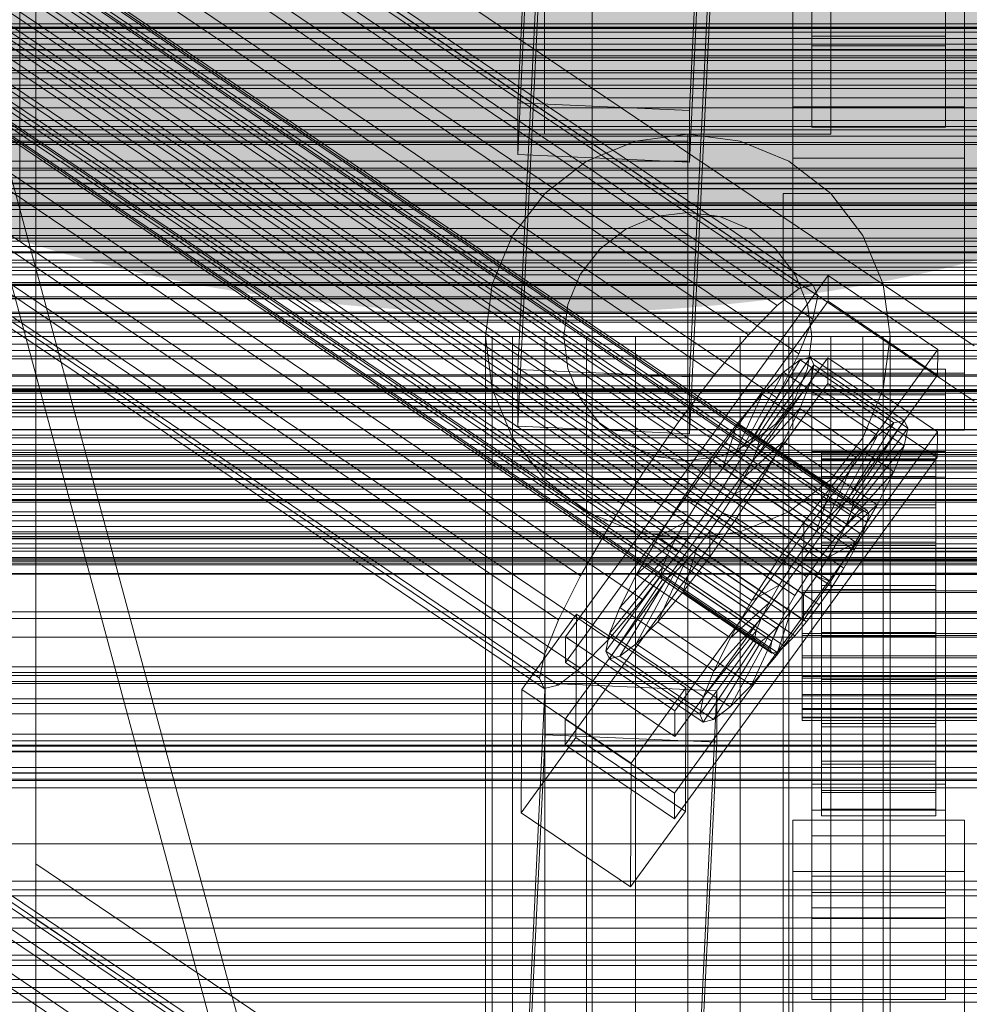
# Model space of a CAD drawing. Header units: millimetres. Extents: x -3490 to 61924, y -72580 to 6847.
# Tile 226 of 256: x -230 to -130, y -33520 to -33417. Entities that reach past the tile are written whole.
import ezdxf

# ---------------------------------------------------------------- set-up
doc = ezdxf.new("R2010")
doc.units = ezdxf.units.MM
for name, color, linetype, lineweight in [('COTAS_O', 1, 'Continuous', 0), ('COTAS_P', 1, 'Continuous', 0), ('frontal_briquetadora', 7, 'Continuous', 0), ('frontal_C01', 7, 'Continuous', 0), ('frontal_C01-mix', 7, 'Continuous', 0), ('frontal_C02', 7, 'Continuous', 0), ('frontal_C03', 7, 'Continuous', 0), ('frontal_dosificador', 7, 'Continuous', 0), ('frontal_mezcladora', 7, 'Continuous', 0), ('frontal_secador', 7, 'Continuous', 0)]:
    doc.layers.add(name, color=color, linetype=linetype, lineweight=lineweight)
doc.dimstyles.new('R19_100', dxfattribs={"dimtxt": 250, "dimasz": 150, "dimexe": 150, "dimexo": 80, "dimgap": 100, "dimtad": 1, "dimtih": 1, "dimtoh": 1, "dimdsep": 46, "dimcen": 0.09, "dimadec": 0, "dimazin": 0, "dimtfac": 1, "dimtdec": 4, "dimtofl": 0, "dimtmove": 0, "dimatfit": 3, "dimfxl": 1, "dimtolj": 1, "dimtzin": 0, "dimarcsym": 0})

# ---------------------------------------------------------------- blocks, each defined once
blk = doc.blocks.new('DIM_R29_55')
at = {"layer": 'COTAS_P'}
for p, q in [((-3300, -33120), (-3150, -33075)), ((-60, -33120), (-210, -33075)), ((-3300, -34020), (-3300, -33120)), ((-3300, -33120), (-60, -33120)), ((-3300, -33120), (-3150, -33165)), ((-60, -33120), (-210, -33165)), ((-60, -34020), (-60, -33120))]:
    blk.add_line(p, q, dxfattribs=at)
blk.add_text('3240 P', height=250, dxfattribs=at).set_placement((-1680, -33020))
blk = doc.blocks.new('DIM_R29_57')
at = {"layer": 'COTAS_O'}
for p, q in [((-1725, -33700), (-1575, -33655)), ((1725, -33700), (1575, -33655)), ((-1725, -34400), (-1725, -33700)), ((-1725, -33700), (1725, -33700)), ((-1725, -33700), (-1575, -33745)), ((1725, -33700), (1575, -33745)), ((1725, -34400), (1725, -33700))]:
    blk.add_line(p, q, dxfattribs=at)
blk.add_text('3450 O', height=250, dxfattribs=at).set_placement((0, -33600))
blk = doc.blocks.new('DIM_R29_58')
at = {"layer": 'COTAS_P'}
for p, q in [((-150, -32300), (550, -32300)), ((550, -32300), (505, -32450)), ((550, -34900), (550, -32300)), ((550, -32300), (595, -32450)), ((550, -34900), (505, -34750)), ((550, -34900), (595, -34750)), ((-150, -34900), (550, -34900))]:
    blk.add_line(p, q, dxfattribs=at)
blk.add_text('2600 P', height=250, rotation=90, dxfattribs=at).set_placement((450, -33600))
blk = doc.blocks.new('DIM_R29_60')
at = {"layer": 'COTAS_O'}
for p, q in [((-650, -33700), (50, -33700)), ((50, -33700), (5, -33850)), ((50, -34900), (50, -33700)), ((50, -33700), (95, -33850)), ((50, -34900), (5, -34750)), ((50, -34900), (95, -34750)), ((-650, -34900), (50, -34900))]:
    blk.add_line(p, q, dxfattribs=at)
blk.add_text('1200 O', height=250, rotation=90, dxfattribs=at).set_placement((-50, -34300))

msp = doc.modelspace()

# ---------------------------------------------------------------- linework, layer by layer
at = {"layer": 'frontal_briquetadora'}
for p, q in [((-170, -33670), (-305, -33170)), ((-167, -33670), (-302, -33170))]:
    msp.add_line(p, q, dxfattribs=at)
at = {"layer": 'frontal_C01'}
for p, q in [((-331.181, -33320.299), (-146.872, -33444.634)), ((-332.629, -33320.649), (-148.32, -33444.983)), ((-330.692, -33321.389), (-146.383, -33445.724)), ((-334.938, -33322.414), (-150.629, -33446.748)), ((-356.348, -33324.739), (-142.549, -33468.967)), ((-355.53, -33324.113), (-141.731, -33468.342)), ((-355.017, -33323.99), (-141.218, -33468.218)), ((-354.844, -33324.376), (-141.045, -33468.604)), ((-331.197, -33323.844), (-146.887, -33448.179)), ((-355.022, -33325.246), (-141.224, -33469.474)), ((-337.95, -33325.474), (-153.641, -33449.809)), ((-357.415, -33325.823), (-143.617, -33470.052)), ((-355.541, -33326.54), (-141.742, -33470.768)), ((-358.659, -33327.293), (-144.861, -33471.521)), ((-332.659, -33327.497), (-148.35, -33451.832)), ((-356.363, -33328.171), (-142.565, -33472.399)), ((-146.196, -33473.275), (-359.995, -33329.047)), ((-341.461, -33329.621), (-157.152, -33453.956)), ((-357.434, -33330.026), (-143.635, -33474.254)), ((-361.332, -33330.967), (-147.533, -33475.195)), ((-362.578, -33332.921), (-148.779, -33477.149)), ((-358.68, -33331.98), (-144.881, -33476.209)), ((-334.981, -33332.099), (-150.672, -33456.433)), ((-360.017, -33333.9), (-146.218, -33478.128)), ((-363.648, -33334.777), (-149.85, -33479.005)), ((-160.922, -33458.907), (-345.231, -33334.572)), ((-361.352, -33335.654), (-147.554, -33479.883)), ((-364.471, -33336.407), (-150.672, -33480.635)), ((-362.596, -33337.124), (-148.798, -33481.352)), ((-364.989, -33337.701), (-151.191, -33481.93)), ((-338.003, -33337.335), (-153.694, -33461.67)), ((-365.168, -33338.571), (-151.369, -33482.8)), ((-364.995, -33338.957), (-151.196, -33483.186)), ((-364.482, -33338.834), (-150.683, -33483.062)), ((-363.664, -33338.208), (-149.865, -33482.436)), ((-349.002, -33339.99), (-164.693, -33464.325)), ((-341.52, -33342.851), (-157.211, -33467.185)), ((-352.519, -33345.505), (-168.21, -33469.84)), ((-345.291, -33348.269), (-160.982, -33472.603)), ((-355.541, -33350.742), (-171.232, -33475.077)), ((-349.061, -33353.22), (-164.752, -33477.554)), ((-357.863, -33355.344), (-173.554, -33479.679)), ((-352.572, -33357.367), (-168.263, -33481.701)), ((-359.326, -33358.997), (-175.016, -33483.331)), ((-355.584, -33360.427), (-171.275, -33484.762)), ((-359.83, -33361.452), (-175.521, -33485.786)), ((-359.341, -33362.542), (-175.032, -33486.876)), ((-357.893, -33362.192), (-173.584, -33486.527)), ((-177.811, -33425.524), (-174.943, -33365.735)), ((-156.962, -33366.535), (-159.83, -33426.324)), ((-177.811, -33430.917), (-174.943, -33371.129)), ((-159.83, -33431.717), (-156.962, -33371.929)), ((-149, -33425.923), (-149, -33380.085)), ((-131, -33380.085), (-131, -33425.923)), ((-130, -33450.981), (-228.298, -33384.669)), ((-228.298, -33384.669), (-228.298, -33505.257)), ((-149, -33431.315), (-149, -33385.478)), ((-131, -33431.315), (-131, -33385.478)), ((-228.298, -33511.037), (-228.298, -33390.45)), ((-228.298, -33390.45), (-130, -33456.762)), ((-425, -33420.808), (425, -33420.808)), ((-159.83, -33426.324), (-177.811, -33425.524)), ((-177.811, -33425.524), (-177.811, -33430.917)), ((-159.83, -33431.717), (-159.83, -33426.324)), ((-131, -33425.923), (-149, -33425.923)), ((-149, -33425.923), (-149, -33431.315)), ((-131, -33431.315), (-131, -33425.923)), ((-177.811, -33430.917), (-159.83, -33431.717)), ((-149, -33431.315), (-131, -33431.315)), ((425, -33432.363), (-425, -33432.363)), ((425, -33434.504), (-425, -33434.504)), ((-332.629, -33441.236), (-148.32, -33565.571)), ((-331.181, -33440.887), (-146.872, -33565.222)), ((-330.692, -33441.977), (-146.383, -33566.311)), ((-334.938, -33443.001), (-150.629, -33567.336)), ((-172.809, -33481.467), (-145.277, -33443.612)), ((-145.289, -33446.309), (-145.277, -33443.612)), ((-145.277, -33443.612), (-133.809, -33451.349)), ((-331.197, -33444.432), (-146.887, -33568.766)), ((-150.629, -33446.748), (-148.32, -33444.983)), ((-148.32, -33444.983), (-146.872, -33444.634)), ((-146.872, -33444.634), (-146.383, -33445.724)), ((-425, -33446.06), (425, -33446.06)), ((-337.95, -33446.062), (-153.641, -33570.396)), ((-145.289, -33446.309), (-172.821, -33484.163)), ((-146.383, -33445.724), (-146.887, -33448.179)), ((-133.821, -33454.045), (-145.289, -33446.309)), ((-153.641, -33449.809), (-150.629, -33446.748)), ((-332.659, -33448.085), (-148.35, -33572.419)), ((-146.887, -33448.179), (-148.35, -33451.832)), ((-157.152, -33453.956), (-153.641, -33449.809)), ((-133.809, -33451.349), (-161.341, -33489.203)), ((-133.809, -33451.349), (-133.821, -33454.045)), ((-172.847, -33490.094), (-145.315, -33452.24)), ((-153.199, -33460.605), (-148.226, -33452.428)), ((-152.686, -33460.482), (-147.143, -33452.166)), ((-148.35, -33451.832), (-150.672, -33456.433)), ((-148.226, -33452.428), (-149.953, -33453.748)), ((-147.143, -33452.166), (-148.226, -33452.428)), ((-148.226, -33452.428), (-138.396, -33459.059)), ((-147.143, -33452.166), (-137.313, -33458.797)), ((-146.777, -33452.981), (-147.143, -33452.166)), ((-145.327, -33454.936), (-145.315, -33452.24)), ((-145.315, -33452.24), (-133.847, -33459.976)), ((-152.513, -33460.868), (-146.777, -33452.981)), ((-147.155, -33454.818), (-146.777, -33452.981)), ((-147, -33456.107), (-147, -33453.411)), ((-147, -33453.411), (-133, -33453.411)), ((-147, -33499.633), (-147, -33453.411)), ((-146.777, -33452.981), (-136.948, -33459.613)), ((-133, -33453.411), (-133, -33456.107)), ((-133, -33453.411), (-133, -33499.633)), ((-161.353, -33491.899), (-133.821, -33454.045)), ((-160.922, -33458.907), (-157.152, -33453.956)), ((-154.017, -33461.231), (-149.953, -33453.748)), ((-149.953, -33453.748), (-152.207, -33456.037)), ((-149.953, -33453.748), (-140.123, -33460.379)), ((-145.327, -33454.936), (-172.859, -33492.791)), ((-152.692, -33461.738), (-147.155, -33454.818)), ((-148.249, -33457.55), (-147.155, -33454.818)), ((-147.155, -33454.818), (-137.325, -33461.449)), ((-133.859, -33462.673), (-145.327, -33454.936)), ((-155.085, -33462.315), (-152.207, -33456.037)), ((-152.207, -33456.037), (-154.833, -33459.139)), ((-150.672, -33456.433), (-153.694, -33461.67)), ((-152.207, -33456.037), (-142.377, -33462.668)), ((-133, -33456.107), (-147, -33456.107)), ((-147, -33456.107), (-147, -33502.329)), ((-133, -33502.329), (-133, -33456.107)), ((-153.21, -33463.032), (-148.249, -33457.55)), ((-149.985, -33460.992), (-148.249, -33457.55)), ((-148.249, -33457.55), (-138.419, -33464.181)), ((-137.313, -33458.797), (-142.856, -33467.113)), ((-138.396, -33459.059), (-137.313, -33458.797)), ((-137.313, -33458.797), (-136.948, -33459.613)), ((-164.693, -33464.325), (-160.922, -33458.907)), ((-154.833, -33459.139), (-157.653, -33462.843)), ((-156.329, -33463.785), (-154.833, -33459.139)), ((-154.833, -33459.139), (-145.003, -33465.77)), ((-138.396, -33459.059), (-143.369, -33467.237)), ((-136.948, -33459.613), (-142.683, -33467.499)), ((-140.123, -33460.379), (-138.396, -33459.059)), ((-136.948, -33459.613), (-137.325, -33461.449)), ((-133.847, -33459.976), (-161.379, -33497.831)), ((-154.017, -33461.231), (-153.199, -33460.605)), ((-153.199, -33460.605), (-152.686, -33460.482)), ((-143.369, -33467.237), (-153.199, -33460.605)), ((-152.513, -33460.868), (-152.692, -33461.738)), ((-142.856, -33467.113), (-152.686, -33460.482)), ((-152.686, -33460.482), (-152.513, -33460.868)), ((-142.683, -33467.499), (-152.513, -33460.868)), ((-140.123, -33460.379), (-144.188, -33467.862)), ((-142.377, -33462.668), (-140.123, -33460.379)), ((-133.847, -33459.976), (-133.859, -33462.673)), ((-153.694, -33461.67), (-157.211, -33467.185)), ((-155.085, -33462.315), (-154.017, -33461.231)), ((-154.033, -33464.662), (-149.985, -33460.992)), ((-144.188, -33467.862), (-154.017, -33461.231)), ((-152.692, -33461.738), (-153.21, -33463.032)), ((-142.862, -33468.369), (-152.692, -33461.738)), ((-152.246, -33464.91), (-149.985, -33460.992)), ((-149.985, -33460.992), (-140.156, -33467.624)), ((-137.325, -33461.449), (-142.862, -33468.369)), ((-137.325, -33461.449), (-138.419, -33464.181)), ((-161.391, -33500.527), (-133.859, -33462.673)), ((-157.653, -33462.843), (-160.474, -33466.895)), ((-157.653, -33462.843), (-157.665, -33465.539)), ((-147.823, -33469.474), (-157.653, -33462.843)), ((-156.329, -33463.785), (-155.085, -33462.315)), ((-145.255, -33468.946), (-155.085, -33462.315)), ((-147, -33464.735), (-147, -33462.038)), ((-147, -33462.038), (-133, -33462.038)), ((-147, -33508.261), (-147, -33462.038)), ((-146, -33472.222), (-146, -33462.222)), ((-146, -33462.222), (-146, -33462.814)), ((-146, -33462.222), (-134, -33462.222)), ((-146, -33462.925), (-146, -33462.222)), ((-146, -33472.502), (-146, -33462.814)), ((-146, -33462.814), (-146, -33464.661)), ((-146, -33462.814), (-134, -33462.814)), ((-146, -33472.554), (-146, -33462.925)), ((-146, -33462.925), (-134, -33462.925)), ((-146, -33464.874), (-146, -33462.925)), ((-142.377, -33462.668), (-145.255, -33468.946)), ((-145.003, -33465.77), (-142.377, -33462.668)), ((-134, -33462.814), (-134, -33462.222)), ((-134, -33462.222), (-134, -33472.222)), ((-134, -33462.222), (-134, -33462.925)), ((-134, -33464.661), (-134, -33462.814)), ((-134, -33462.814), (-134, -33472.502)), ((-134, -33462.925), (-134, -33472.554)), ((-134, -33462.925), (-134, -33464.874)), ((-133, -33462.038), (-133, -33464.735)), ((-133, -33462.038), (-133, -33508.261)), ((-157.665, -33465.539), (-156.329, -33463.785)), ((-146.499, -33470.416), (-156.329, -33463.785)), ((-153.21, -33463.032), (-154.033, -33464.662)), ((-143.38, -33469.663), (-153.21, -33463.032)), ((-168.21, -33469.84), (-164.693, -33464.325)), ((-154.033, -33464.662), (-155.103, -33466.518)), ((-155.103, -33466.518), (-152.246, -33464.91)), ((-154.877, -33469.035), (-152.246, -33464.91)), ((-144.203, -33471.294), (-154.033, -33464.662)), ((-152.246, -33464.91), (-142.416, -33471.541)), ((-133, -33464.735), (-147, -33464.735)), ((-147, -33464.735), (-147, -33510.957)), ((-146, -33473.377), (-146, -33464.661)), ((-146, -33464.661), (-146, -33467.636)), ((-146, -33464.661), (-134, -33464.661)), ((-146, -33473.478), (-146, -33464.874)), ((-146, -33464.874), (-134, -33464.874)), ((-146, -33467.937), (-146, -33464.874)), ((-138.419, -33464.181), (-143.38, -33469.663)), ((-138.419, -33464.181), (-140.156, -33467.624)), ((-134, -33467.636), (-134, -33464.661)), ((-134, -33464.661), (-134, -33473.377)), ((-134, -33464.874), (-134, -33473.478)), ((-134, -33464.874), (-134, -33467.937)), ((-133, -33510.957), (-133, -33464.735)), ((-159.001, -33467.459), (-157.665, -33465.539)), ((-157.665, -33465.539), (-147.835, -33472.17)), ((-147.823, -33469.474), (-145.003, -33465.77)), ((-145.003, -33465.77), (-146.499, -33470.416)), ((-160.474, -33466.895), (-163.105, -33471.021)), ((-159.001, -33467.459), (-160.474, -33466.895)), ((-160.474, -33466.895), (-150.644, -33473.527)), ((-155.103, -33466.518), (-156.35, -33468.472)), ((-145.274, -33473.149), (-155.103, -33466.518)), ((-157.211, -33467.185), (-160.982, -33472.603)), ((-160.247, -33469.413), (-159.001, -33467.459)), ((-149.171, -33474.09), (-159.001, -33467.459)), ((-146, -33474.786), (-146, -33467.636)), ((-146, -33467.636), (-146, -33471.537)), ((-146, -33467.636), (-134, -33467.636)), ((-146, -33474.929), (-146, -33467.937)), ((-146, -33467.937), (-134, -33467.937)), ((-146, -33471.906), (-146, -33467.937)), ((-144.188, -33467.862), (-145.255, -33468.946)), ((-140.156, -33467.624), (-144.203, -33471.294)), ((-143.369, -33467.237), (-144.188, -33467.862)), ((-142.856, -33467.113), (-143.369, -33467.237)), ((-142.862, -33468.369), (-142.683, -33467.499)), ((-142.683, -33467.499), (-142.856, -33467.113)), ((-140.156, -33467.624), (-142.416, -33471.541)), ((-134, -33471.537), (-134, -33467.636)), ((-134, -33467.636), (-134, -33474.786)), ((-134, -33467.937), (-134, -33474.929)), ((-134, -33467.937), (-134, -33471.906)), ((-157.698, -33473.088), (-154.877, -33469.035)), ((-156.35, -33468.472), (-157.686, -33470.392)), ((-156.35, -33468.472), (-154.877, -33469.035)), ((-146.52, -33475.103), (-156.35, -33468.472)), ((-154.877, -33469.035), (-145.047, -33475.667)), ((-145.255, -33468.946), (-146.499, -33470.416)), ((-143.617, -33470.052), (-142.549, -33468.967)), ((-143.38, -33469.663), (-142.862, -33468.369)), ((-142.549, -33468.967), (-141.731, -33468.342)), ((-141.731, -33468.342), (-141.218, -33468.218)), ((-141.045, -33468.604), (-141.224, -33469.474)), ((-141.218, -33468.218), (-141.045, -33468.604)), ((-171.232, -33475.077), (-168.21, -33469.84)), ((-160.247, -33469.413), (-163.105, -33471.021)), ((-161.318, -33471.268), (-160.247, -33469.413)), ((-150.417, -33476.044), (-160.247, -33469.413)), ((-150.644, -33473.527), (-147.823, -33469.474)), ((-147.835, -33472.17), (-147.823, -33469.474)), ((-144.861, -33471.521), (-143.617, -33470.052)), ((-144.203, -33471.294), (-143.38, -33469.663)), ((-141.224, -33469.474), (-141.742, -33470.768)), ((-163.105, -33471.021), (-165.365, -33474.938)), ((-163.105, -33471.021), (-153.275, -33477.652)), ((-157.686, -33470.392), (-159.022, -33472.146)), ((-157.686, -33470.392), (-157.698, -33473.088)), ((-147.856, -33477.023), (-157.686, -33470.392)), ((-146.499, -33470.416), (-147.835, -33472.17)), ((-141.742, -33470.768), (-142.565, -33472.399)), ((-161.318, -33471.268), (-165.365, -33474.938)), ((-162.14, -33472.899), (-161.318, -33471.268)), ((-151.488, -33477.9), (-161.318, -33471.268)), ((-159.022, -33472.146), (-160.518, -33476.792)), ((-159.022, -33472.146), (-160.266, -33473.616)), ((-149.192, -33478.778), (-159.022, -33472.146)), ((-147.835, -33472.17), (-149.171, -33474.09)), ((-148, -33472.554), (-148, -33472.222)), ((-148, -33472.222), (-148, -33472.502)), ((-148, -33472.222), (148, -33472.222)), ((-146.196, -33473.275), (-144.861, -33471.521)), ((-146, -33476.634), (-146, -33471.537)), ((-146, -33471.537), (-146, -33476.098)), ((-146, -33471.537), (-134, -33471.537)), ((-146, -33476.808), (-146, -33471.906)), ((-146, -33471.906), (-134, -33471.906)), ((-146, -33476.509), (-146, -33471.906)), ((-146, -33472.502), (-146, -33472.222)), ((-134, -33472.222), (-146, -33472.222)), ((-146, -33472.222), (-146, -33472.554)), ((-145.274, -33473.149), (-144.203, -33471.294)), ((-142.416, -33471.541), (-145.274, -33473.149)), ((-142.416, -33471.541), (-145.047, -33475.667)), ((-134, -33476.098), (-134, -33471.537)), ((-134, -33471.537), (-134, -33476.634)), ((-134, -33471.906), (-134, -33476.808)), ((-134, -33471.906), (-134, -33476.509)), ((-134, -33472.222), (-134, -33472.502)), ((-134, -33472.554), (-134, -33472.222)), ((-162.14, -33472.899), (-167.102, -33478.381)), ((-160.982, -33472.603), (-164.752, -33477.554)), ((-162.659, -33474.193), (-162.14, -33472.899)), ((-152.311, -33479.53), (-162.14, -33472.899)), ((-160.518, -33476.792), (-157.698, -33473.088)), ((-157.698, -33473.088), (-147.868, -33479.719)), ((-148, -33472.502), (-148, -33473.377)), ((-148, -33472.502), (148, -33472.502)), ((-148, -33473.478), (-148, -33472.554)), ((-148, -33472.554), (148, -33472.554)), ((-147.533, -33475.195), (-146.196, -33473.275)), ((-146.52, -33475.103), (-145.274, -33473.149)), ((-146, -33473.377), (-146, -33472.502)), ((-134, -33472.502), (-146, -33472.502)), ((-134, -33472.554), (-146, -33472.554)), ((-146, -33472.554), (-146, -33473.478)), ((-142.565, -33472.399), (-143.635, -33474.254)), ((-134, -33472.502), (-134, -33473.377)), ((-134, -33473.478), (-134, -33472.554)), ((-162.659, -33474.193), (-168.196, -33481.113)), ((-160.266, -33473.616), (-163.144, -33479.894)), ((-162.837, -33475.063), (-162.659, -33474.193)), ((-152.829, -33480.824), (-162.659, -33474.193)), ((-160.266, -33473.616), (-161.333, -33474.7)), ((-150.436, -33480.247), (-160.266, -33473.616)), ((-153.275, -33477.652), (-150.644, -33473.527)), ((-150.644, -33473.527), (-149.171, -33474.09)), ((-149.171, -33474.09), (-150.417, -33476.044)), ((-148, -33473.377), (-148, -33474.786)), ((-148, -33473.377), (148, -33473.377)), ((-148, -33474.929), (-148, -33473.478)), ((-148, -33473.478), (148, -33473.478)), ((-146, -33474.786), (-146, -33473.377)), ((-134, -33473.377), (-146, -33473.377)), ((-134, -33473.478), (-146, -33473.478)), ((-146, -33473.478), (-146, -33474.929)), ((-143.635, -33474.254), (-144.881, -33476.209)), ((-134, -33473.377), (-134, -33474.786)), ((-134, -33474.929), (-134, -33473.478)), ((-173.554, -33479.679), (-171.232, -33475.077)), ((-162.837, -33475.063), (-168.573, -33482.949)), ((-162.151, -33475.326), (-167.125, -33483.503)), ((-165.365, -33474.938), (-167.102, -33478.381)), ((-161.333, -33474.7), (-165.397, -33482.183)), ((-165.365, -33474.938), (-155.535, -33481.57)), ((-162.664, -33475.449), (-162.837, -33475.063)), ((-153.008, -33481.694), (-162.837, -33475.063)), ((-162.151, -33475.326), (-162.664, -33475.449)), ((-161.333, -33474.7), (-162.151, -33475.326)), ((-152.321, -33481.957), (-162.151, -33475.326)), ((-151.503, -33481.331), (-161.333, -33474.7)), ((-148.779, -33477.149), (-147.533, -33475.195)), ((-148, -33474.786), (-148, -33476.634)), ((-148, -33474.786), (148, -33474.786)), ((-148, -33476.808), (-148, -33474.929)), ((-148, -33474.929), (148, -33474.929)), ((-147.856, -33477.023), (-146.52, -33475.103)), ((-145.047, -33475.667), (-146.52, -33475.103)), ((-146, -33476.634), (-146, -33474.786)), ((-134, -33474.786), (-146, -33474.786)), ((-134, -33474.929), (-146, -33474.929)), ((-146, -33474.929), (-146, -33476.808)), ((-134, -33474.786), (-134, -33476.634)), ((-134, -33476.808), (-134, -33474.929)), ((-162.664, -33475.449), (-168.208, -33483.765)), ((-152.835, -33482.081), (-162.664, -33475.449)), ((-153.275, -33477.652), (-150.417, -33476.044)), ((-150.417, -33476.044), (-151.488, -33477.9)), ((-145.047, -33475.667), (-147.868, -33479.719)), ((-144.881, -33476.209), (-146.218, -33478.128)), ((-146, -33476.098), (-146, -33478.794)), ((-134, -33476.098), (-146, -33476.098)), ((-146, -33476.098), (-146, -33481.008)), ((-134, -33478.794), (-134, -33476.098)), ((-134, -33481.008), (-134, -33476.098)), ((-163.144, -33479.894), (-160.518, -33476.792)), ((-160.518, -33476.792), (-150.688, -33483.423)), ((-149.85, -33479.005), (-148.779, -33477.149)), ((-149.192, -33478.778), (-147.856, -33477.023)), ((-148, -33476.634), (-148, -33478.794)), ((-148, -33476.634), (148, -33476.634)), ((-148, -33478.989), (-148, -33476.808)), ((-148, -33476.808), (148, -33476.808)), ((-147.868, -33479.719), (-147.856, -33477.023)), ((-146, -33478.989), (-146, -33476.509)), ((-146, -33476.509), (-134, -33476.509)), ((-146, -33481.434), (-146, -33476.509)), ((-146, -33478.794), (-146, -33476.634)), ((-134, -33476.634), (-146, -33476.634)), ((-134, -33476.808), (-146, -33476.808)), ((-146, -33476.808), (-146, -33478.989)), ((-134, -33476.509), (-134, -33478.989)), ((-134, -33476.509), (-134, -33481.434)), ((-134, -33476.634), (-134, -33478.794)), ((-134, -33478.989), (-134, -33476.808)), ((-164.752, -33477.554), (-168.263, -33481.701)), ((-167.102, -33478.381), (-168.196, -33481.113)), ((-167.102, -33478.381), (-157.272, -33485.012)), ((-155.535, -33481.57), (-153.275, -33477.652)), ((-155.535, -33481.57), (-151.488, -33477.9)), ((-151.488, -33477.9), (-152.311, -33479.53)), ((-146.218, -33478.128), (-147.554, -33479.883)), ((-177.394, -33486.967), (-171.658, -33479.081)), ((-171.715, -33492.022), (-171.658, -33479.081)), ((-171.658, -33479.081), (-160.19, -33486.817)), ((-150.688, -33483.423), (-149.192, -33478.778)), ((-150.672, -33480.635), (-149.85, -33479.005)), ((-150.436, -33480.247), (-149.192, -33478.778)), ((-148, -33478.794), (-148, -33481.12)), ((148, -33478.794), (-148, -33478.794)), ((-148, -33481.322), (-148, -33478.989)), ((-148, -33478.989), (148, -33478.989)), ((-146, -33478.794), (-134, -33478.794)), ((-146, -33481.12), (-146, -33478.794)), ((-134, -33478.989), (-146, -33478.989)), ((-146, -33478.989), (-146, -33481.322)), ((-134, -33478.794), (-134, -33481.12)), ((-134, -33481.322), (-134, -33478.989)), ((-175.016, -33483.331), (-173.554, -33479.679)), ((-165.397, -33482.183), (-163.144, -33479.894)), ((-163.144, -33479.894), (-153.314, -33486.525)), ((-157.272, -33485.012), (-152.311, -33479.53)), ((-153.314, -33486.525), (-150.436, -33480.247)), ((-152.311, -33479.53), (-152.829, -33480.824)), ((-151.503, -33481.331), (-150.436, -33480.247)), ((-147.868, -33479.719), (-150.688, -33483.423)), ((-147.554, -33479.883), (-148.798, -33481.352)), ((-172.809, -33481.467), (-172.821, -33484.163)), ((-161.341, -33489.203), (-172.809, -33481.467)), ((-168.196, -33481.113), (-168.573, -33482.949)), ((-168.196, -33481.113), (-158.366, -33487.744)), ((-158.366, -33487.744), (-152.829, -33480.824)), ((-155.567, -33488.814), (-151.503, -33481.331)), ((-152.829, -33480.824), (-153.008, -33481.694)), ((-152.321, -33481.957), (-151.503, -33481.331)), ((-151.191, -33481.93), (-150.672, -33480.635)), ((-148.798, -33481.352), (-149.865, -33482.436)), ((-148, -33481.12), (-148, -33483.453)), ((-148, -33481.12), (148, -33481.12)), ((-148, -33483.647), (-148, -33481.322)), ((-148, -33481.322), (148, -33481.322)), ((-146, -33481.12), (-146, -33481.008)), ((-146, -33481.008), (-146, -33485.933)), ((-146, -33481.008), (-134, -33481.008)), ((-146, -33483.453), (-146, -33481.12)), ((-134, -33481.12), (-146, -33481.12)), ((-146, -33481.322), (-146, -33481.434)), ((-134, -33481.322), (-146, -33481.322)), ((-146, -33481.322), (-146, -33483.647)), ((-146, -33481.434), (-134, -33481.434)), ((-146, -33486.344), (-146, -33481.434)), ((-134, -33485.933), (-134, -33481.008)), ((-134, -33481.008), (-134, -33481.12)), ((-134, -33481.12), (-134, -33483.453)), ((-134, -33481.434), (-134, -33481.322)), ((-134, -33483.647), (-134, -33481.322)), ((-134, -33481.434), (-134, -33486.344)), ((-168.263, -33481.701), (-171.275, -33484.762)), ((-167.125, -33483.503), (-165.397, -33482.183)), ((-165.397, -33482.183), (-155.567, -33488.814)), ((-158.743, -33489.581), (-153.008, -33481.694)), ((-158.378, -33490.396), (-152.835, -33482.081)), ((-157.295, -33490.135), (-152.321, -33481.957)), ((-157.272, -33485.012), (-155.535, -33481.57)), ((-153.008, -33481.694), (-152.835, -33482.081)), ((-152.835, -33482.081), (-152.321, -33481.957)), ((-151.369, -33482.8), (-151.191, -33481.93)), ((-149.865, -33482.436), (-150.683, -33483.062)), ((-175.521, -33485.786), (-175.016, -33483.331)), ((-168.573, -33482.949), (-168.208, -33483.765)), ((-168.573, -33482.949), (-158.743, -33489.581)), ((-168.208, -33483.765), (-167.125, -33483.503)), ((-167.125, -33483.503), (-157.295, -33490.135)), ((-150.688, -33483.423), (-153.314, -33486.525)), ((-151.196, -33483.186), (-151.369, -33482.8)), ((-150.683, -33483.062), (-151.196, -33483.186)), ((-148, -33483.453), (-148, -33485.633)), ((-148, -33483.453), (148, -33483.453)), ((-146, -33485.633), (-146, -33483.453)), ((-146, -33483.453), (-146, -33485.933)), ((-134, -33483.453), (-146, -33483.453)), ((-134, -33485.933), (-134, -33483.453)), ((-134, -33483.453), (-134, -33485.633)), ((-172.821, -33484.163), (-161.353, -33491.899)), ((-168.208, -33483.765), (-158.378, -33490.396)), ((-148, -33485.808), (-148, -33483.647)), ((-148, -33483.647), (148, -33483.647)), ((-146, -33483.647), (-146, -33486.344)), ((-134, -33483.647), (-146, -33483.647)), ((-146, -33483.647), (-146, -33485.808)), ((-134, -33486.344), (-134, -33483.647)), ((-134, -33485.808), (-134, -33483.647)), ((-171.275, -33484.762), (-173.584, -33486.527)), ((-158.366, -33487.744), (-157.272, -33485.012)), ((-148, -33485.633), (-148, -33487.513)), ((-148, -33485.633), (148, -33485.633)), ((-146, -33487.513), (-146, -33485.633)), ((-146, -33485.633), (-146, -33490.536)), ((-134, -33485.633), (-146, -33485.633)), ((-134, -33490.536), (-134, -33485.633)), ((-134, -33485.633), (-134, -33487.513)), ((-177.811, -33546.112), (-174.943, -33486.323)), ((-175.032, -33486.876), (-175.521, -33485.786)), ((-173.584, -33486.527), (-175.032, -33486.876)), ((-174.943, -33491.716), (-174.943, -33486.323)), ((-174.943, -33486.323), (-156.962, -33487.123)), ((-153.314, -33486.525), (-155.567, -33488.814)), ((-148, -33487.656), (-148, -33485.808)), ((-148, -33485.808), (148, -33485.808)), ((-146, -33485.808), (-146, -33490.905)), ((-134, -33485.808), (-146, -33485.808)), ((-146, -33485.808), (-146, -33487.656)), ((-146, -33485.933), (-146, -33490.536)), ((-146, -33485.933), (-134, -33485.933)), ((-146, -33486.344), (-134, -33486.344)), ((-146, -33490.905), (-146, -33486.344)), ((-134, -33490.905), (-134, -33485.808)), ((-134, -33487.656), (-134, -33485.808)), ((-134, -33490.536), (-134, -33485.933)), ((-134, -33486.344), (-134, -33490.905)), ((-177.394, -33486.967), (-177.451, -33499.909)), ((-165.926, -33494.703), (-177.394, -33486.967)), ((-160.19, -33486.817), (-165.926, -33494.703)), ((-160.19, -33486.817), (-160.247, -33499.759)), ((-156.962, -33487.123), (-159.83, -33546.911)), ((-156.962, -33487.123), (-156.962, -33492.516)), ((-148, -33487.513), (-148, -33488.964)), ((-148, -33487.513), (148, -33487.513)), ((-148, -33489.065), (-148, -33487.656)), ((-148, -33487.656), (148, -33487.656)), ((-146, -33488.964), (-146, -33487.513)), ((-146, -33487.513), (-146, -33494.505)), ((-134, -33487.513), (-146, -33487.513)), ((-146, -33487.656), (-146, -33494.806)), ((-134, -33487.656), (-146, -33487.656)), ((-146, -33487.656), (-146, -33489.065)), ((-134, -33494.505), (-134, -33487.513)), ((-134, -33487.513), (-134, -33488.964)), ((-134, -33494.806), (-134, -33487.656)), ((-134, -33489.065), (-134, -33487.656)), ((-158.743, -33489.581), (-158.366, -33487.744)), ((-161.353, -33491.899), (-161.341, -33489.203)), ((-158.378, -33490.396), (-158.743, -33489.581)), ((-155.567, -33488.814), (-157.295, -33490.135)), ((-148, -33488.964), (-148, -33489.888)), ((-148, -33488.964), (148, -33488.964)), ((-148, -33489.94), (-148, -33489.065)), ((-148, -33489.065), (148, -33489.065)), ((-146, -33489.888), (-146, -33488.964)), ((-146, -33488.964), (-146, -33497.568)), ((-134, -33488.964), (-146, -33488.964)), ((-146, -33489.065), (-146, -33497.781)), ((-134, -33489.065), (-146, -33489.065)), ((-146, -33489.065), (-146, -33489.94)), ((-134, -33497.568), (-134, -33488.964)), ((-134, -33488.964), (-134, -33489.888)), ((-134, -33497.781), (-134, -33489.065)), ((-134, -33489.94), (-134, -33489.065)), ((-172.847, -33490.094), (-172.859, -33492.791)), ((-161.379, -33497.831), (-172.847, -33490.094)), ((-157.295, -33490.135), (-158.378, -33490.396)), ((-148, -33489.888), (-148, -33490.22)), ((-148, -33489.888), (148, -33489.888)), ((-148, -33490.22), (-148, -33489.94)), ((-148, -33489.94), (148, -33489.94)), ((-148, -33490.22), (148, -33490.22)), ((-146, -33490.22), (-146, -33489.888)), ((-146, -33489.888), (-146, -33499.517)), ((-134, -33489.888), (-146, -33489.888)), ((-146, -33489.94), (-146, -33499.627)), ((-134, -33489.94), (-146, -33489.94)), ((-146, -33489.94), (-146, -33490.22)), ((-146, -33490.22), (-146, -33500.22)), ((-134, -33490.22), (-146, -33490.22)), ((-146, -33490.536), (-146, -33494.505)), ((-146, -33490.536), (-134, -33490.536)), ((-134, -33499.517), (-134, -33489.888)), ((-134, -33489.888), (-134, -33490.22)), ((-134, -33499.627), (-134, -33489.94)), ((-134, -33490.22), (-134, -33489.94)), ((-134, -33500.22), (-134, -33490.22)), ((-134, -33494.505), (-134, -33490.536)), ((-177.811, -33551.505), (-174.943, -33491.716)), ((-156.962, -33492.516), (-174.943, -33491.716)), ((-146, -33490.905), (-134, -33490.905)), ((-146, -33494.806), (-146, -33490.905)), ((-134, -33490.905), (-134, -33494.806)), ((-171.715, -33492.022), (-177.451, -33499.909)), ((-172.859, -33492.791), (-161.391, -33500.527)), ((-160.247, -33499.759), (-171.715, -33492.022)), ((-159.83, -33552.305), (-156.962, -33492.516)), ((-165.983, -33507.645), (-165.926, -33494.703)), ((-146, -33494.505), (-146, -33497.568)), ((-146, -33494.505), (-134, -33494.505)), ((-146, -33494.806), (-134, -33494.806)), ((-146, -33497.781), (-146, -33494.806)), ((-134, -33497.568), (-134, -33494.505)), ((-134, -33494.806), (-134, -33497.781)), ((-147, -33509.84), (-147, -33496.898)), ((-147, -33496.898), (-133, -33496.898)), ((-147, -33506.528), (-147, -33496.898)), ((-133, -33496.898), (-133, -33509.84)), ((-133, -33496.898), (-133, -33506.528)), ((-161.391, -33500.527), (-161.379, -33497.831)), ((-146, -33497.568), (-146, -33499.517)), ((-146, -33497.568), (-134, -33497.568)), ((-146, -33497.781), (-134, -33497.781)), ((-146, -33499.627), (-146, -33497.781)), ((-134, -33499.517), (-134, -33497.568)), ((-134, -33497.781), (-134, -33499.627)), ((-177.451, -33499.909), (-165.983, -33507.645)), ((-165.983, -33507.645), (-160.247, -33499.759)), ((-133, -33499.633), (-147, -33499.633)), ((-147, -33499.633), (-147, -33502.329)), ((-146, -33499.517), (-146, -33500.22)), ((-146, -33499.517), (-134, -33499.517)), ((-146, -33499.627), (-134, -33499.627)), ((-146, -33500.22), (-146, -33499.627)), ((-134, -33500.22), (-134, -33499.517)), ((-134, -33499.627), (-134, -33500.22)), ((-133, -33502.329), (-133, -33499.633)), ((-149, -33506.065), (-149, -33500.673)), ((-149, -33500.673), (-131, -33500.673)), ((-149, -33546.51), (-149, -33500.673)), ((-146, -33500.22), (-134, -33500.22)), ((-131, -33500.673), (-131, -33506.065)), ((-131, -33500.673), (-131, -33546.51)), ((-147, -33502.329), (-133, -33502.329)), ((-130, -33571.569), (-228.298, -33505.257)), ((-228.298, -33505.257), (-228.298, -33666.04)), ((-228.298, -33505.257), (-228.298, -33511.037)), ((-131, -33506.065), (-149, -33506.065)), ((-149, -33551.903), (-149, -33506.065)), ((-131, -33551.903), (-131, -33506.065)), ((-133, -33506.528), (-147, -33506.528)), ((-147, -33506.528), (-147, -33519.47)), ((-133, -33519.47), (-133, -33506.528)), ((-133, -33508.261), (-147, -33508.261)), ((-147, -33508.261), (-147, -33510.957)), ((-133, -33510.957), (-133, -33508.261)), ((-133, -33509.84), (-147, -33509.84)), ((-147, -33509.84), (-147, -33519.47)), ((-133, -33519.47), (-133, -33509.84)), ((-228.298, -33671.821), (-228.298, -33511.037)), ((-228.298, -33511.037), (-130, -33577.349)), ((-147, -33510.957), (-133, -33510.957)), ((-147, -33519.47), (-133, -33519.47))]:
    msp.add_line(p, q, dxfattribs=at)
at = {"layer": 'frontal_C01-mix'}
for q in [(-150, -33700), (150, -33435)]:
    msp.add_line((-150, -33435), q, dxfattribs=at)
at = {"layer": 'frontal_C02'}
for p, q in [((-228.298, -33293.718), (-228.298, -33584.212)), ((-228.298, -33589.943), (-228.298, -33299.448)), ((-147, -33373.734), (-147, -33419.552)), ((-133, -33419.552), (-133, -33373.734)), ((-177.811, -33453.445), (-174.943, -33394.179)), ((-156.962, -33394.972), (-159.83, -33454.238)), ((-177.811, -33459.407), (-174.943, -33400.141)), ((-159.83, -33460.2), (-156.962, -33400.934)), ((-147, -33418.537), (-147, -33404.231)), ((-133, -33404.231), (-133, -33418.537)), ((-149, -33453.84), (-149, -33408.404)), ((-131, -33408.404), (-131, -33453.84)), ((-149, -33459.801), (-149, -33414.365)), ((-147, -33413.776), (-147, -33428.083)), ((-133, -33428.083), (-133, -33413.776)), ((-131, -33459.801), (-131, -33414.365)), ((-147, -33416.572), (-147, -33419.552)), ((-133, -33419.552), (-133, -33416.572)), ((-133, -33418.537), (-147, -33418.537)), ((-147, -33418.537), (-147, -33428.083)), ((-133, -33428.083), (-133, -33418.537)), ((-147, -33419.552), (-133, -33419.552)), ((-147, -33428.083), (-133, -33428.083)), ((-425, -33448.296), (425, -33448.296)), ((-159.83, -33454.238), (-177.811, -33453.445)), ((-177.811, -33453.445), (-177.811, -33459.407)), ((-159.83, -33460.2), (-159.83, -33454.238)), ((-131, -33453.84), (-149, -33453.84)), ((-149, -33453.84), (-149, -33459.801)), ((-131, -33459.801), (-131, -33453.84)), ((425, -33459.75), (-425, -33459.75)), ((-177.811, -33459.407), (-159.83, -33460.2)), ((-149, -33459.801), (-131, -33459.801)), ((430, -33462.372), (-430, -33462.372)), ((425, -33463.437), (-425, -33463.437)), ((430, -33467.372), (-430, -33467.372)), ((-425, -33474.891), (425, -33474.891)), ((430, -33517.372), (-430, -33517.372)), ((-450, -33518.848), (450, -33518.848))]:
    msp.add_line(p, q, dxfattribs=at)
at = {"layer": 'frontal_C03'}
for p, q in [((1250, -33417.245), (-1250, -33417.245)), ((1250, -33418.126), (-1250, -33418.126)), ((1250, -33418.78), (-1250, -33418.78)), ((1250, -33421.087), (-1250, -33421.087)), ((-1250, -33422.145), (1250, -33422.145)), ((1250, -33424.997), (-1250, -33424.997)), ((1250, -33426.054), (-1250, -33426.054)), ((1250, -33428.361), (-1250, -33428.361)), ((1250, -33429.015), (-1250, -33429.015)), ((1250, -33429.896), (-1250, -33429.896)), ((-1250, -33432.562), (1250, -33432.562)), ((-1250, -33433.359), (1250, -33433.359)), ((-1250, -33433.944), (1250, -33433.944)), ((-1250, -33436.282), (1250, -33436.282)), ((-1250, -33437.411), (1250, -33437.411)), ((1250, -33439.703), (-1250, -33439.703)), ((1250, -33440.584), (-1250, -33440.584)), ((-1250, -33441.13), (1250, -33441.13)), ((1250, -33441.237), (-1250, -33441.237)), ((-1250, -33442.727), (1250, -33442.727)), ((1250, -33443.545), (-1250, -33443.545)), ((-1250, -33444.602), (1250, -33444.602)), ((1250, -33447.454), (-1250, -33447.454)), ((-1250, -33447.574), (1250, -33447.574)), ((1250, -33448.512), (-1250, -33448.512)), ((-1250, -33449.53), (1250, -33449.53)), ((1250, -33450.819), (-1250, -33450.819)), ((1250, -33451.473), (-1250, -33451.473)), ((1250, -33452.354), (-1250, -33452.354)), ((-1268, -33455.548), (1268, -33455.548)), ((-1250, -33455.174), (1250, -33455.174)), ((-1268, -33455.772), (1268, -33455.772)), ((-1268, -33455.936), (1268, -33455.936)), ((-1268, -33456.594), (1268, -33456.594)), ((-1268, -33456.911), (1268, -33456.911)), ((1250, -33457.356), (-1250, -33457.356)), ((-1268, -33457.957), (1268, -33457.957)), ((-1268, -33458.407), (1268, -33458.407)), ((-1268, -33459.77), (1268, -33459.77)), ((-1268, -33460.32), (1268, -33460.32)), ((-1268, -33461.907), (1268, -33461.907)), ((1268, -33462.521), (-1268, -33462.521)), ((1250, -33462.16), (-1250, -33462.16)), ((1250, -33463.042), (-1250, -33463.042)), ((-1250, -33463.413), (1250, -33463.413)), ((1250, -33463.695), (-1250, -33463.695)), ((-1268, -33464.224), (1268, -33464.224)), ((-1268, -33464.86), (1268, -33464.86)), ((-1250, -33465.671), (1250, -33465.671)), ((1250, -33466.003), (-1250, -33466.003)), ((-1268, -33466.563), (1268, -33466.563)), ((-1250, -33467.06), (1250, -33467.06)), ((-1268, -33467.177), (1268, -33467.177)), ((-1268, -33468.764), (1268, -33468.764)), ((-1268, -33469.314), (1268, -33469.314)), ((1250, -33469.912), (-1250, -33469.912)), ((-1268, -33470.677), (1268, -33470.677)), ((-1268, -33471.127), (1268, -33471.127)), ((1250, -33470.969), (-1250, -33470.969)), ((-1268, -33472.173), (1268, -33472.173)), ((-1250, -33471.728), (1250, -33471.728)), ((-1268, -33472.49), (1268, -33472.49)), ((-1268, -33473.148), (1268, -33473.148)), ((1250, -33473.277), (-1250, -33473.277)), ((-1268, -33473.312), (1268, -33473.312)), ((-1268, -33473.536), (1268, -33473.536)), ((-1250, -33473.91), (1250, -33473.91)), ((1250, -33473.93), (-1250, -33473.93)), ((1250, -33474.812), (-1250, -33474.812)), ((-1250, -33479.554), (1250, -33479.554)), ((-1250, -33481.51), (1250, -33481.51)), ((1250, -33484.618), (-1250, -33484.618)), ((1250, -33485.499), (-1250, -33485.499)), ((1250, -33486.153), (-1250, -33486.153)), ((-1250, -33486.357), (1250, -33486.357)), ((-1250, -33487.954), (1250, -33487.954)), ((1250, -33488.46), (-1250, -33488.46)), ((-1250, -33489.517), (1250, -33489.517)), ((-1250, -33491.673), (1250, -33491.673)), ((1250, -33492.37), (-1250, -33492.37)), ((-1250, -33492.802), (1250, -33492.802)), ((1250, -33493.427), (-1250, -33493.427)), ((-1250, -33495.14), (1250, -33495.14)), ((-1250, -33495.725), (1250, -33495.725)), ((1250, -33495.734), (-1250, -33495.734)), ((1250, -33496.388), (-1250, -33496.388)), ((-1250, -33496.522), (1250, -33496.522)), ((1250, -33497.269), (-1250, -33497.269)), ((1250, -33507.076), (-1250, -33507.076)), ((1250, -33507.957), (-1250, -33507.957)), ((1250, -33508.61), (-1250, -33508.61)), ((1250, -33510.918), (-1250, -33510.918)), ((-1250, -33511.975), (1250, -33511.975)), ((-1500, -33515.356), (1500, -33515.356)), ((1250, -33514.827), (-1250, -33514.827)), ((1250, -33515.885), (-1250, -33515.885)), ((1250, -33518.192), (-1250, -33518.192)), ((1250, -33518.845), (-1250, -33518.845)), ((1250, -33519.727), (-1250, -33519.727))]:
    msp.add_line(p, q, dxfattribs=at)
at = {"layer": 'frontal_dosificador'}
for p, q in [((-170, -33900), (-170, -32340)), ((-230, -33440), (-230, -33380)), ((-170, -33440), (-170, -33380)), ((-170, -33440), (-230, -33440))]:
    msp.add_line(p, q, dxfattribs=at)
at = {"layer": 'frontal_mezcladora'}
for p, q in [((-175, -33428.8), (-175, -33390)), ((-145, -33428.8), (-145, -33390)), ((-950, -33428.8), (-160, -33428.8)), ((-175, -33428.8), (-145, -33428.8)), ((-165.487, -33429.522), (-160, -33428.8)), ((-160, -33429.522), (-160, -33428.8)), ((-160, -33428.8), (-154.513, -33429.522)), ((-950, -33429.522), (-160, -33429.522)), ((-170.6, -33431.64), (-165.487, -33429.522)), ((-160, -33431.64), (-160, -33429.522)), ((-154.513, -33429.522), (-149.4, -33431.64)), ((-950, -33431.64), (-160, -33431.64)), ((-174.991, -33435.009), (-170.6, -33431.64)), ((-160, -33435.009), (-160, -33431.64)), ((-149.4, -33431.64), (-145.009, -33435.009)), ((-950, -33435.009), (-160, -33435.009)), ((-178.36, -33439.4), (-174.991, -33435.009)), ((-160, -33439.4), (-160, -33435.009)), ((-145.009, -33435.009), (-141.64, -33439.4)), ((-160, -33437), (-163.365, -33437.443)), ((-156.635, -33437.443), (-160, -33437)), ((-163.365, -33437.443), (-166.5, -33438.742)), ((-153.5, -33438.742), (-156.635, -33437.443)), ((-166.5, -33438.742), (-169.192, -33440.808)), ((-150.808, -33440.808), (-153.5, -33438.742)), ((-950, -33439.4), (-160, -33439.4)), ((-180.478, -33444.513), (-178.36, -33439.4)), ((-160, -33444.513), (-160, -33439.4)), ((-141.64, -33439.4), (-139.522, -33444.513)), ((-169.192, -33440.808), (-171.258, -33443.5)), ((-148.742, -33443.5), (-150.808, -33440.808)), ((-171.258, -33443.5), (-172.557, -33446.635)), ((-147.443, -33446.635), (-148.742, -33443.5)), ((-950, -33444.513), (-160, -33444.513)), ((-181.2, -33450), (-180.478, -33444.513)), ((-160, -33450), (-160, -33444.513)), ((-139.522, -33444.513), (-138.8, -33450)), ((-172.557, -33446.635), (-173, -33450)), ((-147, -33450), (-147.443, -33446.635)), ((-160, -33450), (-950, -33450)), ((-180.478, -33455.487), (-181.2, -33450)), ((-180.478, -33450), (-181.2, -33450)), ((-181.2, -33450), (-181.2, -33590)), ((-178.36, -33450), (-180.478, -33450)), ((-180.478, -33450), (-180.478, -33590)), ((-174.991, -33450), (-178.36, -33450)), ((-178.36, -33450), (-178.36, -33590)), ((-170.6, -33450), (-174.991, -33450)), ((-174.991, -33450), (-174.991, -33590)), ((-173, -33450), (-172.557, -33453.365)), ((-165.487, -33450), (-170.6, -33450)), ((-170.6, -33450), (-170.6, -33590)), ((-160, -33450), (-165.487, -33450)), ((-165.487, -33450), (-165.487, -33590)), ((-160, -33450), (-160, -33455.487)), ((-154.513, -33450), (-160, -33450)), ((-160, -33590), (-160, -33450)), ((-154.513, -33450), (-149.4, -33450)), ((-154.513, -33450), (-154.513, -33590)), ((-149.4, -33450), (-145.009, -33450)), ((-149.4, -33450), (-149.4, -33590)), ((-147.443, -33453.365), (-147, -33450)), ((-145.009, -33450), (-141.64, -33450)), ((-145.009, -33450), (-145.009, -33590)), ((-141.64, -33450), (-139.522, -33450)), ((-141.64, -33450), (-141.64, -33590)), ((-138.8, -33450), (-139.522, -33455.487)), ((-139.522, -33450), (-138.8, -33450)), ((-139.522, -33450), (-139.522, -33590)), ((-138.8, -33450), (-138.8, -33590)), ((-172.557, -33453.365), (-171.258, -33456.5)), ((-148.742, -33456.5), (-147.443, -33453.365)), ((-950, -33455.487), (-160, -33455.487)), ((-178.36, -33460.6), (-180.478, -33455.487)), ((-160, -33455.487), (-160, -33460.6)), ((-139.522, -33455.487), (-141.64, -33460.6)), ((-171.258, -33456.5), (-169.192, -33459.192)), ((-150.808, -33459.192), (-148.742, -33456.5)), ((-169.192, -33459.192), (-166.5, -33461.258)), ((-153.5, -33461.258), (-150.808, -33459.192)), ((-950, -33460.6), (-160, -33460.6)), ((-174.991, -33464.991), (-178.36, -33460.6)), ((-160, -33460.6), (-160, -33464.991)), ((-141.64, -33460.6), (-145.009, -33464.991)), ((-166.5, -33461.258), (-163.365, -33462.557)), ((-156.635, -33462.557), (-153.5, -33461.258)), ((-163.365, -33462.557), (-160, -33463)), ((-160, -33463), (-156.635, -33462.557)), ((-950, -33464.991), (-160, -33464.991)), ((-170.6, -33468.36), (-174.991, -33464.991)), ((-160, -33464.991), (-160, -33468.36)), ((-145.009, -33464.991), (-149.4, -33468.36)), ((-950, -33468.36), (-160, -33468.36)), ((-165.487, -33470.478), (-170.6, -33468.36)), ((-160, -33468.36), (-160, -33470.478)), ((-149.4, -33468.36), (-154.513, -33470.478)), ((-950, -33470.478), (-160, -33470.478)), ((-950, -33471.2), (-160, -33471.2)), ((-160, -33471.2), (-165.487, -33470.478)), ((-160, -33470.478), (-160, -33471.2)), ((-154.513, -33470.478), (-160, -33471.2))]:
    msp.add_line(p, q, dxfattribs=at)
at = {"layer": 'frontal_secador'}
for p, q in [((-1250, -33417.588), (1250, -33417.588)), ((1250, -33417.611), (-1250, -33417.611)), ((1250, -33417.728), (-1250, -33417.728)), ((-1250, -33419.387), (1250, -33419.387)), ((1250, -33419.918), (-1250, -33419.918)), ((-1250, -33420), (1250, -33420)), ((1250, -33420.588), (-1250, -33420.588)), ((1250, -33422.387), (-1250, -33422.387)), ((1250, -33423), (-1250, -33423)), ((-1250, -33423.65), (1250, -33423.65)), ((1250, -33424), (-1250, -33424)), ((1250, -33427.382), (-1250, -33427.382)), ((-1250, -33428), (1250, -33428)), ((1250, -33429.689), (-1250, -33429.689)), ((1250, -33434), (-1250, -33434)), ((1250, -33434.545), (-1250, -33434.545)), ((1250, -33436), (-1250, -33436)), ((1250, -33436.144), (-1250, -33436.144)), ((1250, -33436.709), (-1250, -33436.709)), ((1250, -33438.686), (-1250, -33438.686)), ((1250, -33440), (-1250, -33440)), ((1320, -33442), (-1320, -33442)), ((1320, -33442.273), (-1320, -33442.273)), ((1250, -33442), (-1250, -33442)), ((1320, -33443.072), (-1320, -33443.072)), ((1320, -33444.343), (-1320, -33444.343)), ((1250, -33444.651), (-1250, -33444.651)), ((1320, -33446), (-1320, -33446)), ((1250, -33445.859), (-1250, -33445.859)), ((-1250, -33446), (1250, -33446)), ((1320, -33447.929), (-1320, -33447.929)), ((-1320, -33450), (1320, -33450)), ((-1250, -33450), (1250, -33450)), ((1320, -33452.071), (-1320, -33452.071)), ((1320, -33454), (-1320, -33454)), ((1250, -33454.141), (-1250, -33454.141)), ((1320, -33455.657), (-1320, -33455.657)), ((1320, -33456.928), (-1320, -33456.928)), ((1320, -33457.727), (-1320, -33457.727)), ((1250, -33457.285), (-1250, -33457.285)), ((1320, -33458), (-1320, -33458)), ((1250, -33458), (-1250, -33458)), ((1250, -33461.314), (-1250, -33461.314)), ((1250, -33463.856), (-1250, -33463.856)), ((1250, -33465.455), (-1250, -33465.455)), ((1250, -33466), (-1250, -33466)), ((1360, -33473.5), (-1360, -33473.5)), ((1250, -33473.75), (-1250, -33473.75)), ((1360, -33474.863), (-1360, -33474.863)), ((1360, -33478.859), (-1360, -33478.859)), ((1360, -33485.216), (-1360, -33485.216)), ((1360, -33493.5), (-1360, -33493.5)), ((1250, -33492.924), (-1250, -33492.924)), ((1360, -33503.147), (-1360, -33503.147)), ((-1360, -33513.5), (1360, -33513.5)), ((-1250, -33513.5), (1250, -33513.5))]:
    msp.add_line(p, q, dxfattribs=at)

# ---------------------------------------------------------------- dimensions: what is measured, and where the dimension line sits
at = {"layer": 'COTAS_O'}
for p1, p2, distance, picture, middle in [((-650, -34900), (-650, -33700), -700, 'DIM_R29_60', (50, -34300)), ((-1725, -34400), (1725, -34400), 700, 'DIM_R29_57', (0, -33700))]:
    dim = msp.add_aligned_dim(p1=p1, p2=p2, distance=distance, text='<> O', dimstyle='R19_100', dxfattribs=at)
    dim.commit()
    dim.dimension.update_dxf_attribs({"geometry": picture, "text_midpoint": middle})
at = {"layer": 'COTAS_P'}
for p1, p2, distance, picture, middle in [((-150, -34900), (-150, -32300), -700, 'DIM_R29_58', (550, -33600)), ((-3300, -34020), (-60, -34020), 900, 'DIM_R29_55', (-1680, -33120))]:
    dim = msp.add_aligned_dim(p1=p1, p2=p2, distance=distance, text='<> P', dimstyle='R19_100', dxfattribs=at)
    dim.commit()
    dim.dimension.update_dxf_attribs({"geometry": picture, "text_midpoint": middle})

doc.saveas('drawing.dxf')
